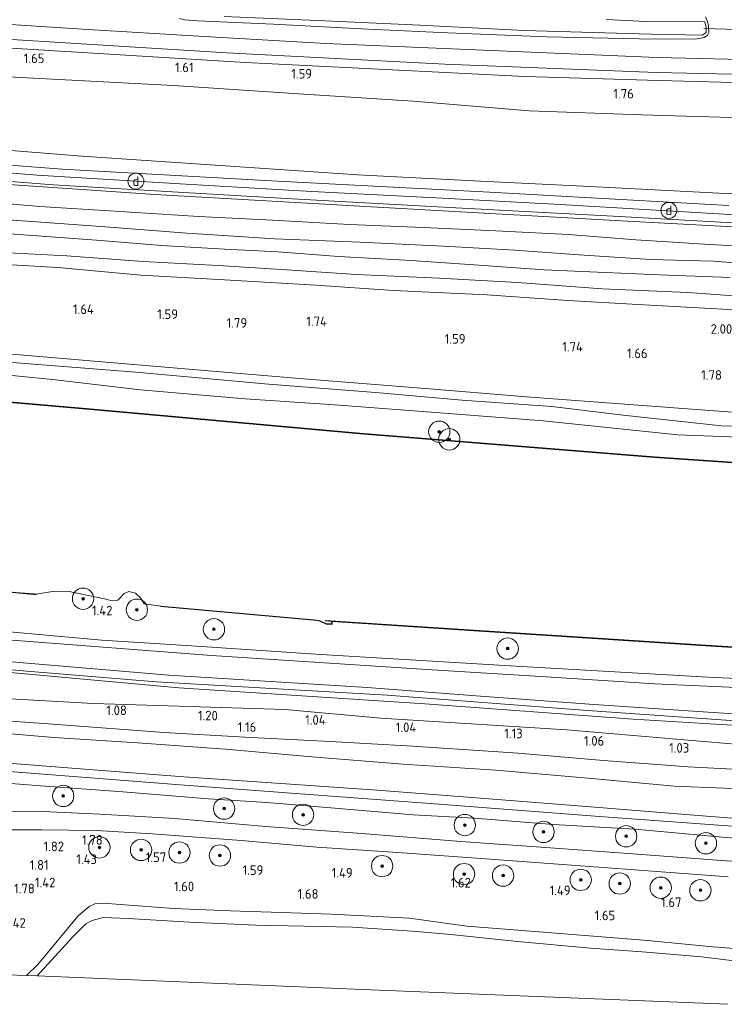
# Model space of a CAD drawing. Extents: x 126429 to 133038, y 413091 to 414846.
# Tile 186 of 256: x 130259 to 130391, y 413100 to 413285. Entities that reach past the tile are written whole.
import ezdxf
from ezdxf.enums import TextEntityAlignment as Align
from ezdxf.lldxf.tags import DXFTag

# ---------------------------------------------------------------- set-up
doc = ezdxf.new("R2010")
doc.units = 0
for name, color, linetype, lineweight in [('B-ME-GR-BOOM-S', 90, 'Continuous', 25), ('B-ME-GR-GRAS-GV', 60, 'Continuous', 13), ('B-ME-GR-MOERAS-GV', 120, 'Continuous', 13), ('B-ME-GW-OPHOGING_KRUIN-G', 90, 'Continuous', 18), ('B-ME-GW-TALUD_KRUIN-G', 90, 'Continuous', 18), ('B-ME-GW-TALUD_TEEN-G', 90, 'Continuous', 18), ('B-ME-IE-MEUBILAIR_DIJKPAAL-S', 7, 'Continuous', 25), ('B-ME-IE-TERREINAFSCHEIDING_DOORGANG-G', 210, 'Continuous', 18), ('B-ME-IE-TERREINAFSCHEIDING_KUNSTMATIG_HEKWERK-G', 20, 'IE-TERREINAFSCHEIDING-KUNSTMATIG', 18), ('B-ME-KG-GRENS_OPNAME-G', 210, 'KG-OPNAME', 18), ('B-ME-KW-KUNSTWERK_DUIKER-G', 170, 'Continuous', 18), ('B-ME-OB-BESCHOEIING-GV', 7, 'Continuous', 18), ('B-ME-OB-OEVERVOORZIENING-G', 7, 'Continuous', 18), ('B-ME-OG-HOOGTEPUNT-S', 7, 'Continuous', 25), ('B-ME-OG-WATER_KANAAL-GV', 120, 'Continuous', 18), ('B-ME-OG-WATER_SLOOT-G', 120, 'Continuous', 18), ('B-ME-OG-WATER_SLOOT-GV', 120, 'Continuous', 18), ('B-ME-VH-ONVERHARD-GV', 252, 'Continuous', 18), ('B-ME-VH-VERHARDING_ASFALT-GV', 252, 'Continuous', 18), ('B-ME-VH-VERHARDING_HALFVERHARDING-GV', 252, 'Continuous', 18), ('B-ME-WH-WINTERBED-G', 150, 'WH-WINTERBED', 18)]:
    doc.layers.add(name, color=color, linetype=linetype, lineweight=lineweight)
doc.styles.add('NLCS-ISO', font='NLCS-ISO.ttf')
doc.styles.add('NLCS-ISO-ANNOTATIVE-T18', font='NLCS-ISO.ttf', dxfattribs={"height": 1.8})
doc.styles.get("Standard").update_dxf_attribs({"font": 'arial.ttf'})
doc.linetypes.add('IE-TERREINAFSCHEIDING-KUNSTMATIG', pattern='A,4,[82,NLCS.SHX,S=0.75,R=90,X=0,Y=0],4,-2', length=10)
tags = doc.linetypes.add('KG-OPNAME', pattern='A,5.5,-2,["O",Standard,S=1.8,R=0,X=-0.5,Y=-0.9],-2,5.5,-2,[5,NLCS.SHX,S=0.75,R=0,X=0,Y=0],-2', length=19).pattern_tags.tags
tags[6] = DXFTag(74, 10)
tags = doc.linetypes.add('WH-WINTERBED', pattern='A,6,-3.5,["WB",Standard,S=1.8,R=0,X=-1.5,Y=-0.9],-3.5,6,-3.5,6,-3.5,6,-3.5,6,-3.5', length=51).pattern_tags.tags
tags[6] = DXFTag(74, 10)

# ---------------------------------------------------------------- blocks, each defined once
blk = doc.blocks.new('SAL-HOOGTELABEL-SO')
at = {"color": 0, "linetype": 'ByBlock', "lineweight": -2, "style": 'NLCS-ISO-ANNOTATIVE-T18'}
blk.add_attdef('HOOGTE', text='', height=1.8, dxfattribs=at).set_placement((2.79, 0), align=Align.RIGHT)
blk = doc.blocks.new('SGR-BOOM_01-SO')
at = {"linetype": 'ByBlock', "lineweight": 18}
h = blk.add_hatch(color=0, dxfattribs=at)
h.dxf.hatch_style = 1
edge = h.paths.add_edge_path()
edge.add_arc((0, 0), 0.25, 0, 360)
at = {"color": 0, "linetype": 'ByBlock', "lineweight": 18}
for radius in [2, 0.25]:
    blk.add_circle((0, 0), radius, dxfattribs=at)
blk = doc.blocks.new('SIE-DIJKPAAL-SO')
at = {"color": 0, "linetype": 'ByBlock', "lineweight": 18}
blk.add_circle((0, 0), 1.5, dxfattribs=at)
at = {"color": 0, "linetype": 'ByBlock', "lineweight": 18, "style": 'NLCS-ISO'}
blk.add_text('d', height=1.8, dxfattribs=at).set_placement((0, 0), align=Align.MIDDLE_CENTER)

msp = doc.modelspace()

# ---------------------------------------------------------------- linework, layer by layer
at = {"layer": 'B-ME-GR-GRAS-GV'}
for points in [[(130399.168, 413277.061, 1.248), (130378.007, 413277.538, 1.265), (130346.979, 413278.861, 1.259), (130315.951, 413280.184, 1.253), (130293.172, 413281.51, 1.294), (130270.393, 413282.836, 1.334), (130248.232, 413284.298, 1.346), (130226.072, 413285.76, 1.357)], [(130387.039, 413285.146, 0.737), (130387.437, 413284.321, 0.762), (130387.607, 413283.448, 0.762), (130387.67, 413282.263, 0.725), (130387.413, 413281.743, 0.762), (130386.828, 413281.321, 0.837), (130385.208, 413280.992, 0.9), (130374.651, 413281.038, 1.062), (130357.267, 413281.447, 1.037), (130338.719, 413282.186, 0.987), (130322.662, 413282.89, 1.05), (130306.174, 413283.782, 1.037), (130291.917, 413284.406, 1.087), (130289.55, 413284.585, 1.1), (130288.58, 413284.848, 0.962)], [(130288.58, 413284.848, 0.962), (130289.55, 413284.585, 1.1), (130291.917, 413284.406, 1.087), (130306.174, 413283.782, 1.037), (130322.662, 413282.89, 1.05), (130338.719, 413282.186, 0.987), (130357.267, 413281.447, 1.037), (130374.651, 413281.038, 1.062), (130385.208, 413280.992, 0.9), (130386.828, 413281.321, 0.837), (130387.413, 413281.743, 0.762), (130387.67, 413282.263, 0.725), (130387.607, 413283.448, 0.762), (130387.437, 413284.321, 0.762), (130387.039, 413285.146, 0.737)], [(130296.89, 413285.208, -0.154), (130314.404, 413284.472, -0.154), (130333.602, 413283.588, -0.154), (130353.106, 413282.596, -0.154), (130376.862, 413281.933, -0.154), (130386.47, 413281.764, -0.154), (130387.16, 413282.21, -0.154), (130387.184, 413283.154, -0.154), (130386.926, 413284.217, -0.154), (130375.882, 413284.315, -0.154), (130368.531, 413284.669, -0.154)], [(130396.111, 413266.167, 1.768), (130375.058, 413266.798, 1.798), (130354.009, 413267.55, 1.831), (130332.318, 413269.382, 1.863), (130309.873, 413270.835, 1.911), (130287.429, 413272.289, 1.959), (130248.013, 413274.356, 2.043), (130214.25, 413276.708, 2.102), (130214.335, 413278.726, 1.94), (130214.685, 413279.186, 1.881), (130216.524, 413278.961, 1.71), (130216.706, 413281.847, 1.541), (130216.934, 413282.146, 1.503), (130251.924, 413279.597, 1.514), (130276.421, 413278.09, 1.555), (130300.919, 413276.584, 1.595), (130327.116, 413275.293, 1.497), (130353.313, 413274.003, 1.399), (130376.22, 413273.332, 1.38), (130399.127, 413272.662, 1.361)], [(130399.127, 413272.662, 1.361), (130376.22, 413273.332, 1.38), (130353.313, 413274.003, 1.399), (130327.116, 413275.293, 1.497), (130300.919, 413276.584, 1.595), (130276.421, 413278.09, 1.555), (130251.924, 413279.597, 1.514), (130216.934, 413282.146, 1.503), (130216.706, 413281.847, 1.541), (130216.789, 413283.691, 1.364), (130220.159, 413283.436, 1.353), (130257.138, 413280.926, 1.388), (130277.279, 413279.676, 1.313), (130297.42, 413278.427, 1.238), (130317.826, 413277.363, 1.25), (130338.232, 413276.3, 1.261), (130377.801, 413274.737, 1.207), (130397.863, 413274.333, 1.181)], [(130391.41, 413249.845, 6.055), (130369.009, 413251.086, 6.005), (130346.609, 413252.327, 5.955), (130326.206, 413253.404, 6.009), (130305.804, 413254.481, 6.063), (130266.61, 413256.611, 5.978), (130245.301, 413258.285, 6.028), (130223.992, 413259.96, 6.078), (130212.82, 413260.983, 6.068), (130212.856, 413261.422, 6.112), (130213.053, 413263.556, 5.927), (130218.507, 413263.201, 5.924), (130244.424, 413261.123, 5.907), (130270.341, 413259.045, 5.89), (130296.161, 413257.312, 5.883), (130321.981, 413255.579, 5.875), (130343.674, 413254.477, 5.867), (130365.368, 413253.375, 5.859), (130385.966, 413252.325, 5.965), (130406.564, 413251.275, 6.07)], [(130244.667, 413254.6, 6.12), (130283.912, 413251.903, 6.128), (130304.766, 413250.708, 6.13), (130325.62, 413249.513, 6.132), (130349.007, 413248.202, 6.132), (130372.394, 413246.892, 6.132), (130393.427, 413245.755, 6.132)], [(130402.741, 413241.728, 5.026), (130387.84, 413242.507, 4.838), (130373.982, 413243.396, 4.863), (130361.38, 413244.381, 4.913), (130347.77, 413245.07, 5.001), (130334.189, 413245.69, 4.888), (130320.385, 413246.294, 4.938), (130305.998, 413247.063, 4.888), (130292.19, 413247.747, 4.788), (130276.422, 413248.788, 4.851), (130262.382, 413249.645, 4.838), (130249.2, 413250.776, 4.926)], [(130249.2, 413250.776, 4.926), (130262.382, 413249.645, 4.838), (130276.422, 413248.788, 4.851), (130292.19, 413247.747, 4.788), (130305.998, 413247.063, 4.888), (130320.385, 413246.294, 4.938), (130334.189, 413245.69, 4.888), (130347.77, 413245.07, 5.001), (130361.38, 413244.381, 4.913), (130373.982, 413243.396, 4.863), (130387.84, 413242.507, 4.838), (130402.741, 413241.728, 5.026)], [(130246.357, 413247.841, 4.513), (130260.009, 413246.909, 4.613), (130274.706, 413245.86, 4.351), (130289.948, 413244.678, 4.288), (130306.434, 413243.616, 4.401), (130322.344, 413242.982, 4.488), (130337.967, 413242.182, 4.638), (130351.36, 413241.436, 4.663), (130363.429, 413240.561, 4.651), (130376.751, 413239.725, 4.526), (130388.498, 413239.4, 4.513), (130400.852, 413238.464, 4.501)], [(130400.852, 413238.464, 4.501), (130388.498, 413239.4, 4.513), (130376.751, 413239.725, 4.526), (130363.429, 413240.561, 4.651), (130351.36, 413241.436, 4.663), (130337.967, 413242.182, 4.638), (130322.344, 413242.982, 4.488), (130306.434, 413243.616, 4.401), (130289.948, 413244.678, 4.288), (130274.706, 413245.86, 4.351), (130260.009, 413246.909, 4.613), (130246.357, 413247.841, 4.513)], [(130257.644, 413244.461, 3.276), (130273.012, 413243.311, 3.251), (130285.205, 413242.354, 3.301), (130297.015, 413241.665, 3.301), (130307.028, 413241.126, 3.301), (130318.359, 413240.261, 3.313), (130331.911, 413239.536, 3.313), (130343.742, 413238.687, 3.226), (130356.824, 413237.763, 3.326), (130366.827, 413237.36, 3.301), (130378.515, 413236.866, 3.376), (130391.694, 413236.328, 3.401)], [(130391.694, 413236.328, 3.401), (130378.515, 413236.866, 3.376), (130366.827, 413237.36, 3.301), (130356.824, 413237.763, 3.326), (130343.742, 413238.687, 3.226), (130331.911, 413239.536, 3.313), (130318.359, 413240.261, 3.313), (130307.028, 413241.126, 3.301), (130297.015, 413241.665, 3.301), (130285.205, 413242.354, 3.301), (130273.012, 413243.311, 3.251), (130257.644, 413244.461, 3.276)], [(130392.925, 413211.041, 1.648), (130354.321, 413213.918, 1.71), (130333.037, 413215.65, 1.724), (130311.753, 413217.383, 1.737), (130275.476, 413220.409, 1.533), (130238.787, 413223.553, 1.472), (130208.719, 413226.234, 1.426), (130209.644, 413231.68, 1.483), (130210.18, 413236.148, 1.643), (130210.853, 413242.519, 2.451), (130219.885, 413241.06, 2.263), (130231.278, 413239.887, 2.313), (130242.949, 413239.531, 2.113), (130265.761, 413238.186, 2.238), (130281.342, 413236.772, 2.176), (130296.987, 413235.926, 2.213), (130314.076, 413234.9, 2.213), (130328.615, 413233.888, 2.226), (130346.111, 413233.121, 2.226), (130361.298, 413232.054, 2.226), (130374.44, 413231.3, 2.226), (130390.28, 413230.406, 2.263), (130403.088, 413229.406, 2.288)], [(130399.31, 413232.406, 3.176), (130383.771, 413233.558, 3.138), (130367.683, 413234.248, 3.076), (130351.87, 413235.405, 3.101), (130337.183, 413236.202, 3.088), (130321.649, 413236.932, 2.963), (130308.637, 413237.797, 3.026), (130295.823, 413238.613, 3.001), (130281.77, 413239.334, 3.013), (130267.471, 413240.378, 2.888), (130252.769, 413241.142, 2.988)], [(130252.769, 413241.142, 2.988), (130267.471, 413240.378, 2.888), (130281.77, 413239.334, 3.013), (130295.823, 413238.613, 3.001), (130308.637, 413237.797, 3.026), (130321.649, 413236.932, 2.963), (130337.183, 413236.202, 3.088), (130351.87, 413235.405, 3.101), (130367.683, 413234.248, 3.076), (130383.771, 413233.558, 3.138), (130399.31, 413232.406, 3.176)], [(130403.088, 413229.406, 2.288), (130390.28, 413230.406, 2.263), (130374.44, 413231.3, 2.226), (130361.298, 413232.054, 2.226), (130346.111, 413233.121, 2.226), (130328.615, 413233.888, 2.226), (130314.076, 413234.9, 2.213), (130296.987, 413235.926, 2.213), (130281.342, 413236.772, 2.176), (130265.761, 413238.186, 2.238), (130242.949, 413239.531, 2.113)], [(130186.9, 413233.862, 1.506), (130201.811, 413232.393, 1.449), (130205.654, 413232.043, 1.466), (130209.644, 413231.68, 1.483), (130208.719, 413226.234, 1.426), (130238.787, 413223.553, 1.472), (130275.476, 413220.409, 1.533), (130311.753, 413217.383, 1.737), (130333.037, 413215.65, 1.724), (130354.321, 413213.918, 1.71), (130392.925, 413211.041, 1.648)], [(130403.903, 413208.236, 1.47), (130390.084, 413208.578, 1.433), (130371.654, 413210.567, 1.508), (130358.25, 413212.156, 1.608), (130341.499, 413213.37, 1.57), (130325.258, 413214.805, 1.583), (130305.204, 413216.351, 1.645), (130280.4, 413218.601, 1.408), (130258.054, 413220.356, 1.445), (130233.079, 413222.608, 1.533), (130215.445, 413223.767, 1.533), (130203.354, 413225.01, 1.483), (130194.596, 413225.361, 1.445), (130192.572, 413225.117, 1.358), (130191.074, 413224.423, 1.345)], [(130191.074, 413224.423, 1.345), (130192.572, 413225.117, 1.358), (130194.596, 413225.361, 1.445), (130203.354, 413225.01, 1.483), (130215.445, 413223.767, 1.533), (130233.079, 413222.608, 1.533), (130258.054, 413220.356, 1.445), (130280.4, 413218.601, 1.408), (130305.204, 413216.351, 1.645), (130325.258, 413214.805, 1.583), (130341.499, 413213.37, 1.57), (130358.25, 413212.156, 1.608), (130371.654, 413210.567, 1.508), (130390.084, 413208.578, 1.433), (130403.903, 413208.236, 1.47)], [(130399.966, 413206.183, 0.988), (130381.881, 413206.869, 0.95), (130356.639, 413209.501, 1), (130338.917, 413210.9, 1.113), (130317.623, 413212.497, 1.138), (130300.842, 413213.587, 1.038), (130281.235, 413215.319, 0.938), (130264.751, 413217.259, 1.013), (130245.806, 413219.085, 0.95), (130231.579, 413220.389, 1.088), (130216.419, 413221.433, 1.025), (130201.385, 413222.008, 1), (130192.056, 413222.652, 1.038)], [(130185.929, 413174.915, 1.27), (130194.381, 413174.9, 1.307), (130196.58, 413175.836, 1.107), (130218.674, 413173.71, 1.374), (130249.724, 413170.572, 1.491), (130270.578, 413168.752, 1.71), (130274.038, 413168.431, 1.737), (130290.795, 413167.352, 1.422), (130315.009, 413165.755, 1.405), (130323.355, 413165.204, 1.399), (130353.677, 413163.423, 1.395), (130387.559, 413161.484, 1.234), (130419.559, 413159.974, 1.148)], [(130410.831, 413153.452, 2.657), (130388.487, 413154.895, 2.669), (130366.143, 413156.339, 2.68), (130344.922, 413157.949, 2.674), (130323.701, 413159.559, 2.668), (130286.566, 413161.888, 2.78), (130248.897, 413165.02, 2.741), (130215.922, 413167.918, 2.734), (130196.478, 413169.779, 2.555), (130194.199, 413169.997, 2.534), (130180.77, 413171.038, 2.498), (130181.137, 413174.8, 1.323), (130196.51, 413173.119, 1.46), (130202.8, 413173.247, 1.518), (130219.27, 413172.105, 1.698), (130253.911, 413168.665, 1.656), (130274.239, 413167.112, 1.624), (130294.568, 413165.559, 1.591), (130314.731, 413164.253, 1.551), (130334.894, 413162.947, 1.51), (130356.244, 413161.598, 1.393), (130377.594, 413160.248, 1.276), (130402.62, 413159.127, 1.289)], [(130402.62, 413159.127, 1.289), (130377.594, 413160.248, 1.276), (130356.244, 413161.598, 1.393), (130334.894, 413162.947, 1.51), (130314.731, 413164.253, 1.551), (130294.568, 413165.559, 1.591), (130274.239, 413167.112, 1.624), (130253.911, 413168.665, 1.656), (130219.27, 413172.105, 1.698), (130202.8, 413173.247, 1.518), (130196.51, 413173.119, 1.46), (130181.137, 413174.8, 1.323)], [(130180.77, 413171.038, 2.498), (130194.199, 413169.997, 2.534), (130196.478, 413169.779, 2.555), (130215.922, 413167.918, 2.734), (130248.897, 413165.02, 2.741), (130286.566, 413161.888, 2.78), (130323.701, 413159.559, 2.668), (130344.922, 413157.949, 2.674), (130366.143, 413156.339, 2.68), (130388.487, 413154.895, 2.669), (130410.831, 413153.452, 2.657)], [(130394.12, 413152.344, 2.627), (130373.515, 413153.636, 2.619), (130334.508, 413156.48, 2.511), (130311.481, 413157.971, 2.596), (130288.454, 413159.463, 2.68), (130249.892, 413162.957, 2.691), (130213.137, 413166.018, 2.542), (130201.203, 413167.352, 2.375), (130195.385, 413167.822, 2.35), (130194.368, 413167.865, 2.35), (130193.795, 413167.584, 2.325), (130193.338, 413167.191, 2.325), (130192.407, 413164.092, 2.225)], [(130192.407, 413164.092, 2.225), (130193.338, 413167.191, 2.325), (130193.795, 413167.584, 2.325), (130194.368, 413167.865, 2.35), (130195.385, 413167.822, 2.35), (130201.203, 413167.352, 2.375), (130213.137, 413166.018, 2.542), (130249.892, 413162.957, 2.691), (130288.454, 413159.463, 2.68), (130311.481, 413157.971, 2.596), (130334.508, 413156.48, 2.511), (130373.515, 413153.636, 2.619), (130394.12, 413152.344, 2.627)], [(130192.324, 413161.462, 0.986), (130193.325, 413161.556, 0.949), (130194.104, 413161.823, 0.936), (130194.596, 413162.205, 0.986), (130194.985, 413162.622, 1.036), (130195.389, 413163.243, 1.136), (130195.948, 413163.545, 1.136), (130196.529, 413163.688, 1.149), (130203.505, 413163.263, 0.986), (130208.53, 413162.764, 0.874), (130232.219, 413160.332, 0.98), (130249.315, 413158.701, 0.986), (130253.33, 413157.633, 0.969), (130272.477, 413156.572, 1.2), (130308.316, 413155.415, 1.246), (130326.268, 413153.818, 1.158), (130361.06, 413151.59, 1.131), (130396.286, 413148.648, 1.093)], [(130396.286, 413148.648, 1.093), (130361.06, 413151.59, 1.131), (130326.268, 413153.818, 1.158), (130308.316, 413155.415, 1.246), (130272.477, 413156.572, 1.2), (130253.33, 413157.633, 0.969), (130249.315, 413158.701, 0.986), (130232.219, 413160.332, 0.98), (130208.53, 413162.764, 0.874), (130203.505, 413163.263, 0.986), (130196.529, 413163.688, 1.149), (130195.948, 413163.545, 1.136), (130195.389, 413163.243, 1.136), (130194.985, 413162.622, 1.036), (130194.596, 413162.205, 0.986), (130194.104, 413161.823, 0.936), (130193.325, 413161.556, 0.949), (130192.324, 413161.462, 0.986)], [(130398.295, 413143.912, 1.051), (130383.788, 413144.699, 1.039), (130367.927, 413145.882, 1.076), (130352.004, 413147.273, 1.101), (130332.231, 413148.572, 1.114), (130316.756, 413149.454, 1.126), (130300.799, 413150.253, 1.126), (130285.617, 413151.123, 1.076), (130265.676, 413152.615, 0.951), (130252.53, 413153.57, 0.864), (130234.24, 413154.897, 0.739), (130218.341, 413156.218, 0.701), (130211.347, 413156.688, 0.614), (130209.86, 413156.13, 0.614), (130209.21, 413155.785, 0.651), (130208.91, 413155.26, 0.7), (130206.461, 413155.477, 0.7), (130202.067, 413155.686, 0.662), (130199.691, 413157.467, 0.837), (130184.507, 413158.285, 0.775)], [(130252.53, 413153.57, 0.864), (130265.676, 413152.615, 0.951), (130285.617, 413151.123, 1.076), (130300.799, 413150.253, 1.126), (130316.756, 413149.454, 1.126), (130332.231, 413148.572, 1.114), (130352.004, 413147.273, 1.101), (130367.927, 413145.882, 1.076), (130383.788, 413144.699, 1.039), (130398.295, 413143.912, 1.051)], [(130400.052, 413140.339, -0.188), (130381.176, 413141.094, -0.188), (130365.789, 413142.51, -0.188), (130347.792, 413144.078, -0.188), (130330.381, 413145.197, -0.188), (130313.31, 413146.562, -0.188), (130297.177, 413148.02, -0.188), (130280.715, 413149.177, -0.188), (130265.028, 413150.201, -0.188), (130248.888, 413151.572, -0.188)], [(130248.525, 413146.002, -0.188), (130269.187, 413144.399, -0.188), (130289.378, 413142.8, -0.188), (130308.483, 413141.524, -0.188), (130325.594, 413140.287, -0.188), (130344.92, 413138.798, -0.188), (130364.772, 413137.282, -0.188), (130384.155, 413135.678, -0.188), (130402.244, 413134.24, -0.188)], [(130396.382, 413133.276, 0.826), (130367.234, 413135.362, 0.826), (130335.508, 413137.836, 0.826), (130308.645, 413139.789, 0.826), (130288.689, 413141.341, 0.789), (130256.666, 413143.783, 0.789)], [(130256.666, 413143.783, 0.789), (130288.689, 413141.341, 0.789), (130308.645, 413139.789, 0.826), (130335.508, 413137.836, 0.826), (130367.234, 413135.362, 0.826), (130396.382, 413133.276, 0.826)], [(130244.342, 413142.538, 1.651), (130262.541, 413141.12, 1.639), (130277.954, 413140.027, 1.651), (130293.969, 413138.68, 1.664), (130304.922, 413137.991, 1.751), (130316.919, 413137.015, 1.751), (130332.294, 413135.699, 1.714), (130343.734, 413135.077, 1.676), (130358.621, 413133.878, 1.576), (130373.818, 413133.041, 1.576), (130390.231, 413131.52, 1.639), (130404.985, 413130.412, 1.626)], [(130404.985, 413130.412, 1.626), (130390.231, 413131.52, 1.639), (130373.818, 413133.041, 1.576), (130358.621, 413133.878, 1.576), (130343.734, 413135.077, 1.676), (130332.294, 413135.699, 1.714), (130316.919, 413137.015, 1.751), (130304.922, 413137.991, 1.751), (130293.969, 413138.68, 1.664), (130277.954, 413140.027, 1.651), (130262.541, 413141.12, 1.639), (130244.342, 413142.538, 1.651)], [(130407.471, 413125.969, 1.939), (130389.231, 413127.233, 1.964), (130373.425, 413128.373, 1.876), (130356.266, 413129.662, 1.851), (130341.242, 413130.733, 1.914), (130322.699, 413132.203, 1.826), (130304.733, 413133.497, 1.876), (130287.648, 413134.988, 1.826), (130273.625, 413135.849, 1.814), (130261.581, 413136.373, 1.839), (130257.175, 413136.343, 1.851)], [(130255.364, 413132.881, 1.889), (130262.745, 413132.886, 1.889), (130272.924, 413132.763, 1.864), (130283.428, 413132.16, 1.914), (130300.074, 413130.859, 1.901), (130314.276, 413129.653, 1.964), (130328.524, 413128.721, 1.951), (130341.598, 413127.788, 1.951), (130356.929, 413126.675, 1.926), (130373.733, 413125.402, 1.864), (130391.302, 413124.076, 1.901)], [(130395.451, 413110.407, 1.776), (130387.775, 413111.018, 1.764), (130376.274, 413112.142, 1.726), (130359.756, 413113.47, 1.789), (130349.516, 413114.253, 1.789), (130342.348, 413114.848, 1.726), (130331.632, 413116.331, 1.639), (130316.953, 413117.105, 1.664), (130307.618, 413117.391, 1.601), (130298.1, 413117.699, 1.676), (130287.451, 413118.167, 1.639), (130274.185, 413119.125, 1.739), (130272.723, 413119, 1.776), (130271.659, 413118.507, 1.814), (130269.59, 413116.788, 1.814), (130262.053, 413107.667, 1.689), (130259.926, 413105.59, 1.689), (130254.46, 413105.814, 0.808)], [(130396.002, 413107.932, 0.926), (130386.304, 413109.127, 0.851), (130375.198, 413110.055, 0.789), (130365.528, 413110.718, 0.776), (130351.841, 413111.975, 0.814), (130339.344, 413113.281, 0.839), (130332.141, 413113.9, 0.964), (130320.932, 413114.634, 0.939), (130302.845, 413115.05, 0.926), (130290.418, 413115.61, 0.989), (130278.936, 413116.253, 0.951), (130274.228, 413116.476, 0.839), (130272.172, 413115.925, 0.764), (130270.982, 413115.286, 0.676), (130268.563, 413112.851, 0.689), (130261.872, 413105.51, 0.727), (130259.926, 413105.59, 1.689), (130262.053, 413107.667, 1.689), (130269.59, 413116.788, 1.814), (130271.659, 413118.507, 1.814), (130272.723, 413119, 1.776), (130274.185, 413119.125, 1.739), (130287.451, 413118.167, 1.639), (130298.1, 413117.699, 1.676), (130307.618, 413117.391, 1.601), (130316.953, 413117.105, 1.664), (130331.632, 413116.331, 1.639), (130342.348, 413114.848, 1.726), (130349.516, 413114.253, 1.789), (130359.756, 413113.47, 1.789), (130376.274, 413112.142, 1.726), (130387.775, 413111.018, 1.764), (130395.451, 413110.407, 1.776)]]:
    msp.add_polyline3d(points, dxfattribs=at)
for points in [[(130416.569, 413265.472, 1.737), (130437.515, 413264.179, 1.692), (130458.532, 413264.599, 1.647), (130457.366, 413248.639, 5.906), (130444.629, 413249.349, 5.94), (130406.564, 413251.275, 6.07), (130385.966, 413252.325, 5.965), (130365.368, 413253.375, 5.859), (130343.674, 413254.477, 5.867), (130321.981, 413255.579, 5.875), (130296.161, 413257.312, 5.883), (130270.341, 413259.045, 5.89), (130244.424, 413261.123, 5.907), (130218.507, 413263.201, 5.924), (130213.053, 413263.556, 5.927), (130214.222, 413276.051, 2.154), (130214.25, 413276.708, 2.102), (130248.013, 413274.356, 2.043), (130287.429, 413272.289, 1.959), (130309.873, 413270.835, 1.911), (130332.318, 413269.382, 1.863), (130354.009, 413267.55, 1.831), (130375.058, 413266.798, 1.798), (130396.111, 413266.167, 1.768)], [(130457.048, 413243.24, 5.917), (130457.004, 413242.69, 6.138), (130438.561, 413243.483, 6.143), (130414.46, 413244.618, 6.132), (130393.427, 413245.755, 6.132), (130372.394, 413246.892, 6.132), (130349.007, 413248.202, 6.132), (130325.62, 413249.513, 6.132), (130304.766, 413250.708, 6.13), (130283.912, 413251.903, 6.128), (130244.667, 413254.6, 6.12), (130213.786, 413257.2, 6.097), (130212.417, 413257.314, 6.097), (130212.497, 413257.969, 6.028), (130226.283, 413256.729, 6.036), (130264.87, 413253.722, 6.032), (130287.247, 413252.41, 6.024), (130309.625, 413251.099, 6.016), (130340.292, 413249.422, 5.997), (130370.96, 413247.746, 5.978), (130393.237, 413246.49, 5.996), (130415.515, 413245.234, 6.013), (130436.281, 413244.237, 5.965)]]:
    msp.add_polyline3d(points, close=True, dxfattribs=at)
at = {"layer": 'B-ME-GR-MOERAS-GV'}
for points in [[(130419.536, 413199.86, 0.705), (130377.537, 413202.732, 0.701), (130322.337, 413207.181, 0.709), (130271.814, 413211.744, 0.705), (130209.313, 413217.146, 0.728), (130187.53, 413219.117, 0.76), (130185.4619, 413219.3037, 0.778), (130188.166, 413221.391, 0.988), (130189.785, 413222.229, 0.963), (130192.056, 413222.652, 1.038), (130201.385, 413222.008, 1), (130216.419, 413221.433, 1.025), (130231.579, 413220.389, 1.088), (130245.806, 413219.085, 0.95), (130264.751, 413217.259, 1.013), (130281.235, 413215.319, 0.938), (130300.842, 413213.587, 1.038), (130317.623, 413212.497, 1.138), (130338.917, 413210.9, 1.113), (130356.639, 413209.501, 1), (130381.881, 413206.869, 0.95), (130399.966, 413206.183, 0.988)], [(130257.9199, 413177.2592, 0.872), (130261.278, 413176.9958, 0.854), (130261.68, 413176.9567, 0.8521), (130261.6845, 413177.0568, 0.7), (130264.7941, 413177.518, 0.7), (130267.576, 413177.5713, 0.7), (130274.5271, 413176.1672, 0.7), (130275.917, 413175.769, 0.7), (130276.9782, 413175.8822, 0.7), (130277.2309, 413176.1557, 0.7), (130278.1879, 413177.1826, 0.7), (130279.0587, 413177.5529, 0.7), (130280.3123, 413177.2048, 0.7), (130281.222, 413176.371, 0.7), (130281.9431, 413175.1996, 0.7), (130285.0415, 413174.8016, 0.7), (130285.0351, 413174.7019, 0.7542), (130313.632, 413172.134, 0.779), (130314.683, 413172.007, 0.775), (130314.989, 413171.904, 0.779), (130316.048, 413171.387, 0.779), (130317.034, 413171.344, 0.779), (130317.173, 413171.392, 0.779), (130317.134, 413171.932, 0.779), (130343.73, 413170.19, 0.786), (130389.086, 413167.253, 0.721), (130438.624, 413164.313, 0.725)], [(130419.559, 413159.974, 1.148), (130387.559, 413161.484, 1.234), (130353.677, 413163.423, 1.395), (130323.355, 413165.204, 1.399), (130315.009, 413165.755, 1.405), (130290.795, 413167.352, 1.422), (130274.038, 413168.431, 1.737), (130270.578, 413168.752, 1.71), (130249.724, 413170.572, 1.491)]]:
    msp.add_polyline3d(points, dxfattribs=at)
at = {"layer": 'B-ME-GW-OPHOGING_KRUIN-G'}
msp.add_polyline3d([(130180.678, 413170.103, 2.508), (130184.113, 413169.946, 2.638), (130203.042, 413167.983, 2.665), (130237.216, 413164.543, 2.676), (130260.686, 413162.563, 2.701), (130284.156, 413160.583, 2.726), (130327.414, 413158.134, 2.668), (130364.97, 413155.259, 2.661), (130397.082, 413152.994, 2.665), (130431.918, 413150.795, 2.649), (130467.613, 413148.867, 2.615), (130499.035, 413147.806, 2.68), (130538.366, 413146.176, 2.63)], dxfattribs=at)
at = {"layer": 'B-ME-GW-TALUD_KRUIN-G'}
for points in [[(130189.944, 413265.059, 5.938), (130213.053, 413263.556, 5.927), (130218.507, 413263.201, 5.924), (130244.424, 413261.123, 5.907), (130270.341, 413259.045, 5.89), (130296.161, 413257.312, 5.883), (130321.981, 413255.579, 5.875), (130343.674, 413254.477, 5.867), (130365.368, 413253.375, 5.859), (130385.966, 413252.325, 5.965), (130406.564, 413251.275, 6.07), (130444.629, 413249.349, 5.94), (130457.366, 413248.639, 5.906), (130478.992, 413247.436, 5.848), (130500.365, 413246.508, 5.917), (130521.738, 413245.58, 5.986), (130548.03, 413244.669, 6.024)], [(130547.519, 413239.483, 6.085), (130515.876, 413240.403, 6.147), (130480.238, 413241.691, 6.132), (130457.004, 413242.69, 6.138), (130438.561, 413243.483, 6.143), (130414.46, 413244.618, 6.132), (130393.427, 413245.755, 6.132), (130372.394, 413246.892, 6.132), (130349.007, 413248.202, 6.132), (130325.62, 413249.513, 6.132), (130304.766, 413250.708, 6.13), (130283.912, 413251.903, 6.128), (130244.667, 413254.6, 6.12), (130213.786, 413257.2, 6.097), (130212.417, 413257.314, 6.097), (130207.47, 413257.727, 6.098)], [(130215.513, 413250.405, 4.376), (130226.463, 413249.215, 4.513), (130231.902, 413248.957, 4.463), (130246.357, 413247.841, 4.513), (130260.009, 413246.909, 4.613), (130274.706, 413245.86, 4.351), (130289.948, 413244.678, 4.288), (130306.434, 413243.616, 4.401), (130322.344, 413242.982, 4.488), (130337.967, 413242.182, 4.638), (130351.36, 413241.436, 4.663), (130363.429, 413240.561, 4.651), (130376.751, 413239.725, 4.526), (130388.498, 413239.4, 4.513), (130400.852, 413238.464, 4.501)], [(130188.23, 413246.979, 3.291), (130202.595, 413246.096, 3.341), (130211.191, 413245.713, 3.266), (130222.063, 413243.863, 3.278), (130231.803, 413242.494, 2.913), (130236.49, 413242.212, 2.988), (130252.769, 413241.142, 2.988), (130267.471, 413240.378, 2.888), (130281.77, 413239.334, 3.013), (130295.823, 413238.613, 3.001), (130308.637, 413237.797, 3.026), (130321.649, 413236.932, 2.963), (130337.183, 413236.202, 3.088), (130351.87, 413235.405, 3.101), (130367.683, 413234.248, 3.076), (130383.771, 413233.558, 3.138), (130399.31, 413232.406, 3.176)], [(130185.72, 413220.991, 1.333), (130191.074, 413224.423, 1.345), (130192.572, 413225.117, 1.358), (130194.596, 413225.361, 1.445), (130203.354, 413225.01, 1.483), (130215.445, 413223.767, 1.533), (130233.079, 413222.608, 1.533), (130258.054, 413220.356, 1.445), (130280.4, 413218.601, 1.408), (130305.204, 413216.351, 1.645), (130325.258, 413214.805, 1.583), (130341.499, 413213.37, 1.57), (130358.25, 413212.156, 1.608), (130371.654, 413210.567, 1.508), (130390.084, 413208.578, 1.433), (130403.903, 413208.236, 1.47)], [(130180.77, 413171.038, 2.498), (130194.199, 413169.997, 2.534), (130196.478, 413169.779, 2.555), (130215.922, 413167.918, 2.734), (130248.897, 413165.02, 2.741), (130286.566, 413161.888, 2.78), (130323.701, 413159.559, 2.668), (130344.922, 413157.949, 2.674), (130366.143, 413156.339, 2.68), (130388.487, 413154.895, 2.669), (130410.831, 413153.452, 2.657), (130432.153, 413152.202, 2.661), (130453.475, 413150.952, 2.665), (130487.805, 413149.404, 2.541), (130527.244, 413147.539, 2.351), (130538.428, 413147.124, 2.335)], [(130538.298, 413145.128, 2.37), (130525.334, 413145.784, 2.311), (130488.807, 413147.094, 2.615), (130452.17, 413148.733, 2.619), (130414.726, 413151.053, 2.634), (130394.12, 413152.344, 2.627), (130373.515, 413153.636, 2.619), (130334.508, 413156.48, 2.511), (130311.481, 413157.971, 2.596), (130288.454, 413159.463, 2.68), (130249.892, 413162.957, 2.691), (130213.137, 413166.018, 2.542)], [(130404.985, 413130.412, 1.626), (130390.231, 413131.52, 1.639), (130373.818, 413133.041, 1.576), (130358.621, 413133.878, 1.576), (130343.734, 413135.077, 1.676), (130332.294, 413135.699, 1.714), (130316.919, 413137.015, 1.751), (130304.922, 413137.991, 1.751), (130293.969, 413138.68, 1.664), (130277.954, 413140.027, 1.651), (130262.541, 413141.12, 1.639), (130244.342, 413142.538, 1.651)], [(130259.926, 413105.59, 1.689), (130262.053, 413107.667, 1.689), (130269.59, 413116.788, 1.814), (130271.659, 413118.507, 1.814), (130272.723, 413119, 1.776), (130274.185, 413119.125, 1.739), (130287.451, 413118.167, 1.639), (130298.1, 413117.699, 1.676), (130307.618, 413117.391, 1.601), (130316.953, 413117.105, 1.664), (130331.632, 413116.331, 1.639), (130342.348, 413114.848, 1.726), (130349.516, 413114.253, 1.789), (130359.756, 413113.47, 1.789), (130376.274, 413112.142, 1.726), (130387.775, 413111.018, 1.764), (130395.451, 413110.407, 1.776)]]:
    msp.add_polyline3d(points, dxfattribs=at)
at = {"layer": 'B-ME-GW-TALUD_TEEN-G'}
for points in [[(130549.639, 413261.012, 1.629), (130540.856, 413261.325, 1.637), (130520.686, 413262.146, 1.624), (130500.517, 413262.967, 1.61), (130463.188, 413264.39, 1.637), (130458.532, 413264.599, 1.647), (130437.515, 413264.179, 1.692), (130416.569, 413265.472, 1.737), (130396.111, 413266.167, 1.768), (130375.058, 413266.798, 1.798), (130354.009, 413267.55, 1.831), (130332.318, 413269.382, 1.863), (130309.873, 413270.835, 1.911), (130287.429, 413272.289, 1.959), (130248.013, 413274.356, 2.043), (130214.25, 413276.708, 2.102), (130204.135, 413276.216, 2.343)], [(130391.694, 413236.328, 3.401), (130378.515, 413236.866, 3.376), (130366.827, 413237.36, 3.301), (130356.824, 413237.763, 3.326), (130343.742, 413238.687, 3.226), (130331.911, 413239.536, 3.313), (130318.359, 413240.261, 3.313), (130307.028, 413241.126, 3.301), (130297.015, 413241.665, 3.301), (130285.205, 413242.354, 3.301), (130273.012, 413243.311, 3.251), (130257.644, 413244.461, 3.276), (130242.936, 413245.589, 3.338), (130233.172, 413246.63, 3.576), (130230.557, 413246.951, 4.088), (130227.896, 413247.25, 4.013), (130224.28, 413247.597, 3.813), (130215.073, 413248.865, 3.876), (130211.639, 413249.96, 3.866), (130201.177, 413250.781, 3.916), (130188.824, 413252.356, 4.103)], [(130215.513, 413250.405, 4.376), (130218.582, 413251.603, 4.601), (130226.01, 413251.852, 5.163), (130231.649, 413252.001, 5.226), (130237.138, 413251.992, 5.076), (130249.2, 413250.776, 4.926), (130262.382, 413249.645, 4.838), (130276.422, 413248.788, 4.851), (130292.19, 413247.747, 4.788), (130305.998, 413247.063, 4.888), (130320.385, 413246.294, 4.938), (130334.189, 413245.69, 4.888), (130347.77, 413245.07, 5.001), (130361.38, 413244.381, 4.913), (130373.982, 413243.396, 4.863), (130387.84, 413242.507, 4.838), (130402.741, 413241.728, 5.026)], [(130403.088, 413229.406, 2.288), (130390.28, 413230.406, 2.263), (130374.44, 413231.3, 2.226), (130361.298, 413232.054, 2.226), (130346.111, 413233.121, 2.226), (130328.615, 413233.888, 2.226), (130314.076, 413234.9, 2.213), (130296.987, 413235.926, 2.213), (130281.342, 413236.772, 2.176), (130265.761, 413238.186, 2.238), (130242.949, 413239.531, 2.113), (130231.278, 413239.887, 2.313), (130219.885, 413241.06, 2.263), (130210.853, 413242.519, 2.451), (130210.733, 413242.539, 2.453), (130197.788, 413243.233, 2.391), (130188.039, 413244.569, 2.453)], [(130399.966, 413206.183, 0.988), (130381.881, 413206.869, 0.95), (130356.639, 413209.501, 1), (130338.917, 413210.9, 1.113), (130317.623, 413212.497, 1.138), (130300.842, 413213.587, 1.038), (130281.235, 413215.319, 0.938), (130264.751, 413217.259, 1.013), (130245.806, 413219.085, 0.95), (130231.579, 413220.389, 1.088), (130216.419, 413221.433, 1.025), (130201.385, 413222.008, 1), (130192.056, 413222.652, 1.038), (130189.785, 413222.229, 0.963), (130188.166, 413221.391, 0.988), (130185.4619, 413219.3037, 0.778)], [(130181.137, 413174.8, 1.323), (130196.51, 413173.119, 1.46), (130202.8, 413173.247, 1.518), (130219.27, 413172.105, 1.698), (130253.911, 413168.665, 1.656), (130274.239, 413167.112, 1.624), (130294.568, 413165.559, 1.591), (130314.731, 413164.253, 1.551), (130334.894, 413162.947, 1.51), (130356.244, 413161.598, 1.393), (130377.594, 413160.248, 1.276), (130402.62, 413159.127, 1.289), (130427.645, 413158.006, 1.303), (130451.689, 413156.557, 1.307), (130475.734, 413155.108, 1.311), (130501.238, 413154.14, 1.263), (130526.742, 413153.172, 1.215), (130538.993, 413152.864, 1.107)], [(130208.53, 413162.764, 0.874), (130232.219, 413160.332, 0.98), (130249.315, 413158.701, 0.986), (130253.33, 413157.633, 0.969), (130272.477, 413156.572, 1.2), (130308.316, 413155.415, 1.246), (130326.268, 413153.818, 1.158), (130361.06, 413151.59, 1.131), (130396.286, 413148.648, 1.093), (130432.427, 413146.092, 0.995), (130468.3, 413144.063, 1.058), (130503.565, 413142.8, 1.065), (130531.707, 413141.396, 0.949), (130537.84, 413141.195, 1.181)], [(130261.872, 413105.51, 0.727), (130268.563, 413112.851, 0.689), (130270.982, 413115.286, 0.676), (130272.172, 413115.925, 0.764), (130274.228, 413116.476, 0.839), (130278.936, 413116.253, 0.951), (130290.418, 413115.61, 0.989), (130302.845, 413115.05, 0.926), (130320.932, 413114.634, 0.939), (130332.141, 413113.9, 0.964), (130339.344, 413113.281, 0.839), (130351.841, 413111.975, 0.814), (130365.528, 413110.718, 0.776), (130375.198, 413110.055, 0.789), (130386.304, 413109.127, 0.851), (130396.002, 413107.932, 0.926)]]:
    msp.add_polyline3d(points, dxfattribs=at)
at = {"layer": 'B-ME-IE-TERREINAFSCHEIDING_DOORGANG-G'}
msp.add_polyline3d([(130270.578, 413168.752, 1.71), (130274.038, 413168.431, 1.737)], dxfattribs=at)
at = {"layer": 'B-ME-IE-TERREINAFSCHEIDING_KUNSTMATIG_HEKWERK-G'}
for points in [[(130216.934, 413282.146, 1.503), (130251.924, 413279.597, 1.514), (130276.421, 413278.09, 1.555), (130300.919, 413276.584, 1.595), (130327.116, 413275.293, 1.497), (130353.313, 413274.003, 1.399), (130376.22, 413273.332, 1.38), (130399.127, 413272.662, 1.361), (130424.835, 413272.184, 1.29), (130450.544, 413271.707, 1.219), (130458.472, 413267.848, 1.391), (130458.532, 413264.599, 1.647), (130457.366, 413248.639, 5.906), (130457.262, 413246.657, 5.909)], [(130205.654, 413232.043, 1.466), (130209.644, 413231.68, 1.483), (130208.719, 413226.234, 1.426), (130238.787, 413223.553, 1.472), (130275.476, 413220.409, 1.533), (130311.753, 413217.383, 1.737), (130333.037, 413215.65, 1.724), (130354.321, 413213.918, 1.71), (130392.925, 413211.041, 1.648), (130413.252, 413210.098, 1.693), (130433.58, 413209.156, 1.737), (130455.626, 413208.061, 1.764), (130470.433, 413207.326, 1.782), (130507.886, 413205.602, 1.829), (130544.058, 413204.32, 1.886)], [(130196.58, 413175.836, 1.107), (130218.674, 413173.71, 1.374), (130249.724, 413170.572, 1.491), (130270.578, 413168.752, 1.71)], [(130539.131, 413154.265, 1.107), (130522.915, 413154.855, 1.157), (130488.045, 413156.39, 1.165), (130454.672, 413158.059, 1.146), (130419.559, 413159.974, 1.148), (130387.559, 413161.484, 1.234), (130353.677, 413163.423, 1.395), (130323.355, 413165.204, 1.399), (130315.009, 413165.755, 1.405), (130290.795, 413167.352, 1.422), (130274.038, 413168.431, 1.737)]]:
    msp.add_polyline3d(points, dxfattribs=at)
at = {"layer": 'B-ME-KG-GRENS_OPNAME-G'}
msp.add_polyline3d([(130174.723, 413109.073, 0.274), (130183.63, 413108.716, 0.55), (130184.903, 413108.664, -0.188), (130195.385, 413108.235, -0.277), (130202.129, 413107.958, -0.188), (130203.252, 413107.912, 0.745), (130207.489, 413107.738, 1.026), (130209.236, 413107.667, 1.884), (130210.625, 413107.61, 1.865), (130213.907, 413107.475, 2.025), (130215.855, 413107.396, 1.909), (130216.992, 413107.349, 0.935), (130221.598, 413107.16, 0.726), (130223.357, 413107.088, -0.201), (130228.254, 413106.888, -0.201), (130231.086, 413106.772, 1.497), (130254.46, 413105.814, 0.808), (130259.926, 413105.59, 1.689), (130261.872, 413105.51, 0.727), (130324.354, 413102.949, 1.341), (130381.878, 413100.591, 1.028), (130389.707, 413100.27, 0.66), (130391.239, 413100.207, 1.597)], dxfattribs=at)
at = {"layer": 'B-ME-KW-KUNSTWERK_DUIKER-G'}
msp.add_polyline3d([(130393.089, 413282.802, -0.237), (130386.758, 413283.012, -0.237)], dxfattribs=at)
at = {"layer": 'B-ME-OB-BESCHOEIING-GV'}
for points in [[(130543.1147, 413194.767, 0.709), (130543.1049, 413194.6672, 0.7), (130527.743, 413194.997, 0.7), (130469.194, 413197.463, 0.7), (130419.53, 413199.76, 0.7), (130377.53, 413202.633, 0.7), (130322.328, 413207.082, 0.7), (130271.805, 413211.644, 0.7), (130209.304, 413217.047, 0.7), (130185.452, 413219.2042, 0.7), (130185.4619, 413219.3037, 0.778), (130187.53, 413219.117, 0.76), (130209.313, 413217.146, 0.728), (130271.814, 413211.744, 0.705), (130322.337, 413207.181, 0.709), (130377.537, 413202.732, 0.701), (130419.536, 413199.86, 0.705), (130469.198, 413197.563, 0.705), (130527.746, 413195.097, 0.705)], [(130197.3187, 413183.4543, 0.7), (130199.0817, 413183.1589, 0.7), (130215.9956, 413181.6362, 0.7), (130231.9771, 413179.9352, 0.7), (130241.8279, 413178.9572, 0.7), (130257.9288, 413177.3588, 0.7), (130261.2858, 413177.0955, 0.7), (130261.6845, 413177.0568, 0.7), (130261.68, 413176.9567, 0.8521), (130261.278, 413176.9958, 0.854), (130257.9199, 413177.2592, 0.872), (130241.8262, 413178.8569, 0.7697), (130231.9669, 413179.8357, 0.707), (130215.9858, 413181.5367, 0.73), (130199.0689, 413183.0596, 0.765), (130197.3113, 413183.3542, 0.7372), (130196.8554, 413183.4306, 0.73), (130195.8362, 413182.8158, 0.73), (130195.3639, 413181.891, 0.7), (130195.2748, 413181.9365, 0.7), (130195.7601, 413182.8867, 0.7), (130196.8354, 413183.5353, 0.7)]]:
    msp.add_polyline3d(points, close=True, dxfattribs=at)
msp.add_polyline3d([(130438.624, 413164.313, 0.725), (130389.086, 413167.253, 0.721), (130343.73, 413170.19, 0.786), (130317.134, 413171.932, 0.779), (130317.173, 413171.392, 0.779), (130317.034, 413171.344, 0.779), (130316.048, 413171.387, 0.779), (130314.989, 413171.904, 0.779), (130314.683, 413172.007, 0.775), (130313.632, 413172.134, 0.779), (130285.0351, 413174.7019, 0.7542), (130285.0415, 413174.8016, 0.7), (130313.642, 413172.233, 0.7), (130314.705, 413172.105, 0.7), (130315.027, 413171.997, 0.7), (130316.073, 413171.486, 0.7), (130317.019, 413171.445, 0.7), (130317.068, 413171.462, 0.7), (130317.0333, 413171.9386, 0.7), (130315.8864, 413172.0137, 0.7787), (130315.8939, 413172.1132, 0.7), (130343.736, 413170.289, 0.7), (130389.093, 413167.352, 0.7), (130438.629, 413164.413, 0.7)], dxfattribs=at)
at = {"layer": 'B-ME-OB-OEVERVOORZIENING-G'}
for points in [[(130185.452, 413219.2042, 0.7), (130209.304, 413217.047, 0.7), (130271.805, 413211.644, 0.7), (130322.328, 413207.082, 0.7), (130377.53, 413202.633, 0.7), (130419.53, 413199.76, 0.7), (130469.194, 413197.463, 0.7), (130527.743, 413194.997, 0.7), (130543.1049, 413194.6672, 0.7)], [(130261.6845, 413177.0568, 0.7), (130261.2858, 413177.0955, 0.7), (130257.9288, 413177.3588, 0.7), (130241.8279, 413178.9572, 0.7), (130231.9771, 413179.9352, 0.7), (130215.9956, 413181.6362, 0.7), (130199.0817, 413183.1589, 0.7), (130197.3187, 413183.4543, 0.7), (130196.8354, 413183.5353, 0.7), (130195.7601, 413182.8867, 0.7), (130195.2748, 413181.9365, 0.7), (130195.3639, 413181.891, 0.7)], [(130261.6845, 413177.0568, 0.7), (130264.7941, 413177.518, 0.7), (130267.576, 413177.5713, 0.7), (130274.5271, 413176.1672, 0.7), (130275.917, 413175.769, 0.7), (130276.9782, 413175.8822, 0.7), (130277.2309, 413176.1557, 0.7), (130278.1879, 413177.1826, 0.7), (130279.0587, 413177.5529, 0.7), (130280.3123, 413177.2048, 0.7), (130281.222, 413176.371, 0.7), (130281.9431, 413175.1996, 0.7), (130285.0415, 413174.8016, 0.7)], [(130315.8864, 413172.0137, 0.7787), (130317.0333, 413171.9386, 0.7), (130317.068, 413171.462, 0.7), (130317.019, 413171.445, 0.7), (130316.073, 413171.486, 0.7), (130315.027, 413171.997, 0.7), (130314.705, 413172.105, 0.7), (130313.642, 413172.233, 0.7), (130285.0415, 413174.8016, 0.7)], [(130539.6442, 413159.5479, 0.7), (130498.74, 413161.427, 0.7), (130438.629, 413164.413, 0.7), (130389.093, 413167.352, 0.7), (130343.736, 413170.289, 0.7), (130315.8939, 413172.1132, 0.7), (130315.8864, 413172.0137, 0.7787)]]:
    msp.add_polyline3d(points, dxfattribs=at)
at = {"layer": 'B-ME-OG-WATER_KANAAL-GV'}
for points in [[(130185.452, 413219.2042, 0.7), (130209.304, 413217.047, 0.7), (130271.805, 413211.644, 0.7), (130322.328, 413207.082, 0.7), (130377.53, 413202.633, 0.7), (130419.53, 413199.76, 0.7)], [(130438.629, 413164.413, 0.7), (130389.093, 413167.352, 0.7), (130343.736, 413170.289, 0.7), (130315.8939, 413172.1132, 0.7), (130315.8864, 413172.0137, 0.7787), (130317.0333, 413171.9386, 0.7), (130317.068, 413171.462, 0.7), (130317.019, 413171.445, 0.7), (130316.073, 413171.486, 0.7), (130315.027, 413171.997, 0.7), (130314.705, 413172.105, 0.7), (130313.642, 413172.233, 0.7), (130285.0415, 413174.8016, 0.7), (130281.9431, 413175.1996, 0.7), (130281.222, 413176.371, 0.7), (130280.3123, 413177.2048, 0.7), (130279.0587, 413177.5529, 0.7), (130278.1879, 413177.1826, 0.7), (130277.2309, 413176.1557, 0.7), (130276.9782, 413175.8822, 0.7), (130275.917, 413175.769, 0.7), (130274.5271, 413176.1672, 0.7), (130267.576, 413177.5713, 0.7), (130264.7941, 413177.518, 0.7), (130261.6845, 413177.0568, 0.7), (130261.2858, 413177.0955, 0.7), (130257.9288, 413177.3588, 0.7)]]:
    msp.add_polyline3d(points, dxfattribs=at)
at = {"layer": 'B-ME-OG-WATER_SLOOT-G'}
for points in [[(130387.039, 413285.146, 0.737), (130387.437, 413284.321, 0.762), (130387.607, 413283.448, 0.762), (130387.67, 413282.263, 0.725), (130387.413, 413281.743, 0.762), (130386.828, 413281.321, 0.837), (130385.208, 413280.992, 0.9), (130374.651, 413281.038, 1.062), (130357.267, 413281.447, 1.037), (130338.719, 413282.186, 0.987), (130322.662, 413282.89, 1.05), (130306.174, 413283.782, 1.037), (130291.917, 413284.406, 1.087), (130289.55, 413284.585, 1.1), (130288.58, 413284.848, 0.962)], [(130398.295, 413143.912, 1.051), (130383.788, 413144.699, 1.039), (130367.927, 413145.882, 1.076), (130352.004, 413147.273, 1.101), (130332.231, 413148.572, 1.114), (130316.756, 413149.454, 1.126), (130300.799, 413150.253, 1.126), (130285.617, 413151.123, 1.076), (130265.676, 413152.615, 0.951), (130252.53, 413153.57, 0.864)], [(130256.666, 413143.783, 0.789), (130288.689, 413141.341, 0.789), (130308.645, 413139.789, 0.826), (130335.508, 413137.836, 0.826), (130367.234, 413135.362, 0.826), (130396.382, 413133.276, 0.826)]]:
    msp.add_polyline3d(points, dxfattribs=at)
at = {"layer": 'B-ME-OG-WATER_SLOOT-GV'}
for points in [[(130368.531, 413284.669, -0.154), (130375.882, 413284.315, -0.154), (130386.926, 413284.217, -0.154), (130387.184, 413283.154, -0.154), (130387.16, 413282.21, -0.154), (130386.47, 413281.764, -0.154), (130376.862, 413281.933, -0.154), (130353.106, 413282.596, -0.154), (130333.602, 413283.588, -0.154), (130314.404, 413284.472, -0.154), (130296.89, 413285.208, -0.154)], [(130248.888, 413151.572, -0.188), (130265.028, 413150.201, -0.188), (130280.715, 413149.177, -0.188), (130297.177, 413148.02, -0.188), (130313.31, 413146.562, -0.188), (130330.381, 413145.197, -0.188), (130347.792, 413144.078, -0.188), (130365.789, 413142.51, -0.188), (130381.176, 413141.094, -0.188), (130400.052, 413140.339, -0.188)], [(130402.244, 413134.24, -0.188), (130384.155, 413135.678, -0.188), (130364.772, 413137.282, -0.188), (130344.92, 413138.798, -0.188), (130325.594, 413140.287, -0.188), (130308.483, 413141.524, -0.188), (130289.378, 413142.8, -0.188), (130269.187, 413144.399, -0.188), (130248.525, 413146.002, -0.188)]]:
    msp.add_polyline3d(points, dxfattribs=at)
at = {"layer": 'B-ME-VH-ONVERHARD-GV'}
for points in [[(130257.175, 413136.343, 1.851), (130261.581, 413136.373, 1.839), (130273.625, 413135.849, 1.814), (130287.648, 413134.988, 1.826), (130304.733, 413133.497, 1.876), (130322.699, 413132.203, 1.826), (130341.242, 413130.733, 1.914), (130356.266, 413129.662, 1.851), (130373.425, 413128.373, 1.876), (130389.231, 413127.233, 1.964), (130407.471, 413125.969, 1.939)], [(130391.302, 413124.076, 1.901), (130373.733, 413125.402, 1.864), (130356.929, 413126.675, 1.926), (130341.598, 413127.788, 1.951), (130328.524, 413128.721, 1.951), (130314.276, 413129.653, 1.964), (130300.074, 413130.859, 1.901), (130283.428, 413132.16, 1.914), (130272.924, 413132.763, 1.864), (130262.745, 413132.886, 1.889), (130255.364, 413132.881, 1.889)]]:
    msp.add_polyline3d(points, dxfattribs=at)
at = {"layer": 'B-ME-VH-VERHARDING_ASFALT-GV'}
msp.add_polyline3d([(130397.863, 413274.333, 1.181), (130377.801, 413274.737, 1.207), (130338.232, 413276.3, 1.261), (130317.826, 413277.363, 1.25), (130297.42, 413278.427, 1.238), (130277.279, 413279.676, 1.313), (130257.138, 413280.926, 1.388), (130220.159, 413283.436, 1.353), (130216.789, 413283.691, 1.364), (130206.855, 413284.442, 1.397), (130191.946, 413285.569, 1.446), (130192.222, 413288.403, 1.362), (130226.072, 413285.76, 1.357), (130248.232, 413284.298, 1.346), (130270.393, 413282.836, 1.334), (130293.172, 413281.51, 1.294), (130315.951, 413280.184, 1.253), (130346.979, 413278.861, 1.259), (130378.007, 413277.538, 1.265), (130399.168, 413277.061, 1.248)], dxfattribs=at)
at = {"layer": 'B-ME-VH-VERHARDING_HALFVERHARDING-GV'}
msp.add_polyline3d([(130393.237, 413246.49, 5.996), (130370.96, 413247.746, 5.978), (130340.292, 413249.422, 5.997), (130309.625, 413251.099, 6.016), (130287.247, 413252.41, 6.024), (130264.87, 413253.722, 6.032), (130226.283, 413256.729, 6.036), (130212.497, 413257.969, 6.028), (130212.657, 413259.464, 6.048), (130212.82, 413260.983, 6.068), (130223.992, 413259.96, 6.078), (130245.301, 413258.285, 6.028), (130266.61, 413256.611, 5.978), (130305.804, 413254.481, 6.063), (130326.206, 413253.404, 6.009), (130346.609, 413252.327, 5.955), (130369.009, 413251.086, 6.005), (130391.41, 413249.845, 6.055)], dxfattribs=at)
at = {"layer": 'B-ME-WH-WINTERBED-G'}
msp.add_polyline3d([(130547.743, 413241.753, 6.155), (130518.498, 413242.531, 6.155), (130487.815, 413243.585, 6.073), (130457.132, 413244.639, 5.99), (130412.805, 413246.865, 6.174), (130386.32, 413248.448, 6.155), (130359.836, 413250.031, 6.135), (130336.587, 413251.241, 6.114), (130313.338, 413252.452, 6.093), (130287.604, 413253.978, 6.067), (130261.87, 413255.505, 6.04), (130237.263, 413257.484, 6.044), (130212.657, 413259.464, 6.048), (130189.611, 413261.638, 6.032)], dxfattribs=at)

# ---------------------------------------------------------------- block references
at = {"layer": 'B-ME-GR-BOOM-S'}
for p in [(130337.194, 413207.447, 0.7), (130339.077, 413206.029, 0.7), (130270.4961, 413176.1778, 0.8745), (130280.568, 413174.12, 1.138), (130295.004, 413170.453, 0.824), (130350.01, 413166.833, 1.036), (130266.772, 413139.227, 1.744), (130296.912, 413136.865, 1.832), (130311.701, 413135.703, 1.894), (130341.987, 413133.783, 1.857), (130356.723, 413132.493, 1.757), (130372.203, 413131.672, 1.77), (130273.556, 413129.608, 1.844), (130281.367, 413129.13, 1.77), (130387.145, 413130.369, 1.782), (130288.548, 413128.635, 1.87), (130296.124, 413128.079, 1.92), (130326.504, 413126.085, 1.87), (130341.852, 413124.588, 1.844), (130349.152, 413124.322, 1.782), (130363.693, 413123.521, 1.77), (130370.998, 413122.831, 1.907), (130378.667, 413122.035, 1.82), (130386.098, 413121.567, 1.91)]:
    msp.add_blockref('SGR-BOOM_01-SO', p, dxfattribs=at)
at = {"layer": 'B-ME-IE-MEUBILAIR_DIJKPAAL-S'}
for p in [(130280.378, 413254.387, 6.037), (130380.198, 413248.921, 6.15)]:
    msp.add_blockref('SIE-DIJKPAAL-SO', p, dxfattribs=at)
at = {"layer": 'B-ME-OG-HOOGTEPUNT-S'}
for p, values in [((130260.459, 413276.498, 1.65), {'HOOGTE': '1.65'}), ((130288.392, 413274.796, 1.612), {'HOOGTE': '1.61'}), ((130310.594, 413273.607, 1.587), {'HOOGTE': '1.59'}), ((130370.844, 413269.868, 1.762), {'HOOGTE': '1.76'}), ((130269.724, 413229.501, 1.644), {'HOOGTE': '1.64'}), ((130285.48, 413228.568, 1.594), {'HOOGTE': '1.59'}), ((130298.434, 413226.934, 1.79), {'HOOGTE': '1.79'}), ((130313.375, 413227.235, 1.744), {'HOOGTE': '1.74'}), ((130389.267, 413225.803, 2.002), {'HOOGTE': '2.00'}), ((130339.323, 413223.953, 1.594), {'HOOGTE': '1.59'}), ((130361.312, 413222.487, 1.744), {'HOOGTE': '1.74'}), ((130373.429, 413221.232, 1.657), {'HOOGTE': '1.66'}), ((130387.344, 413217.183, 1.776), {'HOOGTE': '1.78'}), ((130273.2053, 413173.0672, 1.4166), {'HOOGTE': '1.42'}), ((130275.905, 413154.377, 1.076), {'HOOGTE': '1.08'}), ((130292.941, 413153.387, 1.201), {'HOOGTE': '1.20'}), ((130300.146, 413151.241, 1.157), {'HOOGTE': '1.16'}), ((130313.132, 413152.576, 1.038), {'HOOGTE': '1.04'}), ((130330.107, 413151.187, 1.038), {'HOOGTE': '1.04'}), ((130350.024, 413150.033, 1.131), {'HOOGTE': '1.13'}), ((130365.305, 413148.649, 1.064), {'HOOGTE': '1.06'}), ((130381.219, 413147.337, 1.026), {'HOOGTE': '1.03'}), ((130271.384, 413130.092, 1.784), {'HOOGTE': '1.78'}), ((130264.143, 413128.877, 1.818), {'HOOGTE': '1.82'}), ((130261.245, 413125.414, 1.81), {'HOOGTE': '1.81'}), ((130270.302, 413126.491, 1.434), {'HOOGTE': '1.43'}), ((130283.271, 413126.864, 1.568), {'HOOGTE': '1.57'}), ((130301.459, 413124.448, 1.593), {'HOOGTE': '1.59'}), ((130318.2, 413123.94, 1.493), {'HOOGTE': '1.49'}), ((130262.52, 413122.113, 1.422), {'HOOGTE': '1.42'}), ((130340.323, 413122.084, 1.618), {'HOOGTE': '1.62'}), ((130258.66, 413120.992, 1.784), {'HOOGTE': '1.78'}), ((130288.503, 413121.379, 1.597), {'HOOGTE': '1.60'}), ((130311.796, 413119.982, 1.684), {'HOOGTE': '1.68'}), ((130358.999, 413120.647, 1.493), {'HOOGTE': '1.49'}), ((130379.77, 413118.414, 1.668), {'HOOGTE': '1.67'}), ((130256.983, 413114.541, 1.422), {'HOOGTE': '1.42'}), ((130367.373, 413115.957, 1.647), {'HOOGTE': '1.65'})]:
    msp.add_blockref('SAL-HOOGTELABEL-SO', p, dxfattribs=at).add_auto_attribs(values)

doc.saveas('drawing.dxf')
